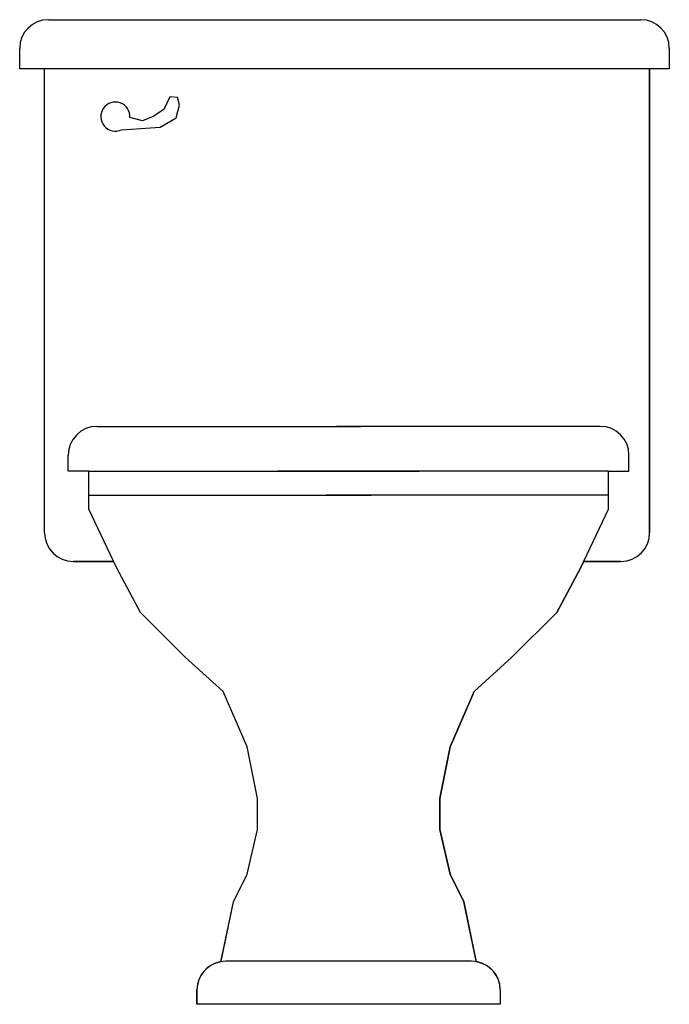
# Model space of a CAD drawing. Extents: x 13.309 to 13.762, y -4.563 to -3.876.
import ezdxf

# ---------------------------------------------------------------- set-up
doc = ezdxf.new("R2010")
doc.units = 0
doc.header["$MEASUREMENT"] = 0
doc.layers.get('0').update_dxf_attribs({"linetype": 'CONTINUOUS'})

msp = doc.modelspace()

# ---------------------------------------------------------------- linework, layer by layer
for p, q in [((13.32948, -3.87559), (13.74241, -3.87559)), ((13.32948, -3.87559), (13.74241, -3.87559)), ((13.30948, -3.90996), (13.30948, -3.89559)), ((13.30948, -3.90996), (13.30948, -3.89559)), ((13.76241, -3.89559), (13.76241, -3.90996)), ((13.76241, -3.89559), (13.76241, -3.90996)), ((13.32686, -3.90996), (13.30948, -3.90996)), ((13.76241, -3.90996), (13.30948, -3.90996)), ((13.32686, -4.23372), (13.32686, -3.90996)), ((13.32686, -4.23372), (13.32686, -3.90996)), ((13.76241, -3.90996), (13.74869, -3.90996)), ((13.74869, -3.90996), (13.74869, -4.23372)), ((13.74869, -4.23372), (13.74869, -3.90996)), ((13.36334, -4.15946), (13.5473, -4.15946)), ((13.7143, -4.15946), (13.53035, -4.15946)), ((13.34334, -4.19071), (13.34334, -4.17946)), ((13.7343, -4.19071), (13.7343, -4.17946)), ((13.35774, -4.19071), (13.34334, -4.19071)), ((13.35774, -4.19071), (13.58809, -4.19071)), ((13.71991, -4.19071), (13.48956, -4.19071)), ((13.71991, -4.19071), (13.7343, -4.19071)), ((13.35774, -4.20753), (13.5545, -4.20753)), ((13.71991, -4.20753), (13.52315, -4.20753)), ((13.37492, -4.25372), (13.34686, -4.25372)), ((13.34686, -4.25372), (13.37492, -4.25372)), ((13.37693, -4.25802), (13.37492, -4.25372)), ((13.70273, -4.25372), (13.70071, -4.25802)), ((13.72869, -4.25372), (13.70273, -4.25372)), ((13.70273, -4.25372), (13.72869, -4.25372)), ((13.39373, -4.28927), (13.37693, -4.25802)), ((13.70071, -4.25802), (13.68391, -4.28927)), ((13.42492, -4.32052), (13.39373, -4.28927)), ((13.68391, -4.28927), (13.65272, -4.32052)), ((13.45132, -4.34456), (13.42492, -4.32052)), ((13.65272, -4.32052), (13.62633, -4.34456)), ((13.46811, -4.38302), (13.45132, -4.34456)), ((13.62633, -4.34456), (13.60953, -4.38302)), ((13.47531, -4.41908), (13.46811, -4.38302)), ((13.60953, -4.38302), (13.60233, -4.41908)), ((13.47531, -4.44071), (13.47531, -4.41908)), ((13.60233, -4.41908), (13.60233, -4.44071)), ((13.46811, -4.47196), (13.47531, -4.44071)), ((13.60233, -4.44071), (13.60953, -4.47196)), ((13.45852, -4.49119), (13.46811, -4.47196)), ((13.60953, -4.47196), (13.61913, -4.49119)), ((13.44983, -4.53309), (13.45852, -4.49119)), ((13.61913, -4.49119), (13.62781, -4.53309)), ((13.62455, -4.53282), (13.45309, -4.53282)), ((13.43309, -4.56282), (13.43309, -4.55282)), ((13.43309, -4.55282), (13.43309, -4.56282)), ((13.64455, -4.55282), (13.64455, -4.56282)), ((13.64455, -4.55282), (13.64455, -4.56282)), ((13.64455, -4.56282), (13.43309, -4.56282)), ((13.64455, -4.56282), (13.43309, -4.56282))]:
    msp.add_line(p, q)
msp.add_lwpolyline([(13.38632, -3.94386, 3.615554), (13.3804, -3.95244), (13.40738, -3.9506), (13.41854, -3.94414), (13.4209, -3.93533), (13.41947, -3.92985), (13.41411, -3.92951), (13.40997, -3.93821), (13.40249, -3.94311), (13.39513, -3.94622)], format="xyb", close=True)
for points in [[(13.44989, -4.53282), (13.45852, -4.49119), (13.46811, -4.47196), (13.47531, -4.44071), (13.47531, -4.41908), (13.46811, -4.38302), (13.45132, -4.34456), (13.42492, -4.32052), (13.39373, -4.28927), (13.37693, -4.25802), (13.35774, -4.21715), (13.35774, -4.19071)], [(13.62776, -4.53282), (13.61913, -4.49119), (13.60953, -4.47196), (13.60233, -4.44071), (13.60233, -4.41908), (13.60953, -4.38302), (13.62633, -4.34456), (13.65272, -4.32052), (13.68391, -4.28927), (13.70071, -4.25802), (13.71991, -4.21715), (13.71991, -4.19071)]]:
    msp.add_lwpolyline(points)
for centre, start, end in [((13.32948, -3.89559), 90, 180), ((13.32948, -3.89559), 90, 180), ((13.74241, -3.89559), 0, 90), ((13.74241, -3.89559), 0, 90), ((13.36334, -4.17946), 90, 180), ((13.7143, -4.17946), 0, 90), ((13.34686, -4.23372), 180, 270), ((13.34686, -4.23372), 180, 270), ((13.72869, -4.23372), 270, 360), ((13.72869, -4.23372), 270, 0), ((13.45309, -4.55282), 90, 180), ((13.45309, -4.55282), 99.37816, 180), ((13.62455, -4.55282), 0, 90), ((13.62455, -4.55282), 0, 80.62184)]:
    msp.add_arc(centre, 0.02, start, end)

doc.saveas('drawing.dxf')
